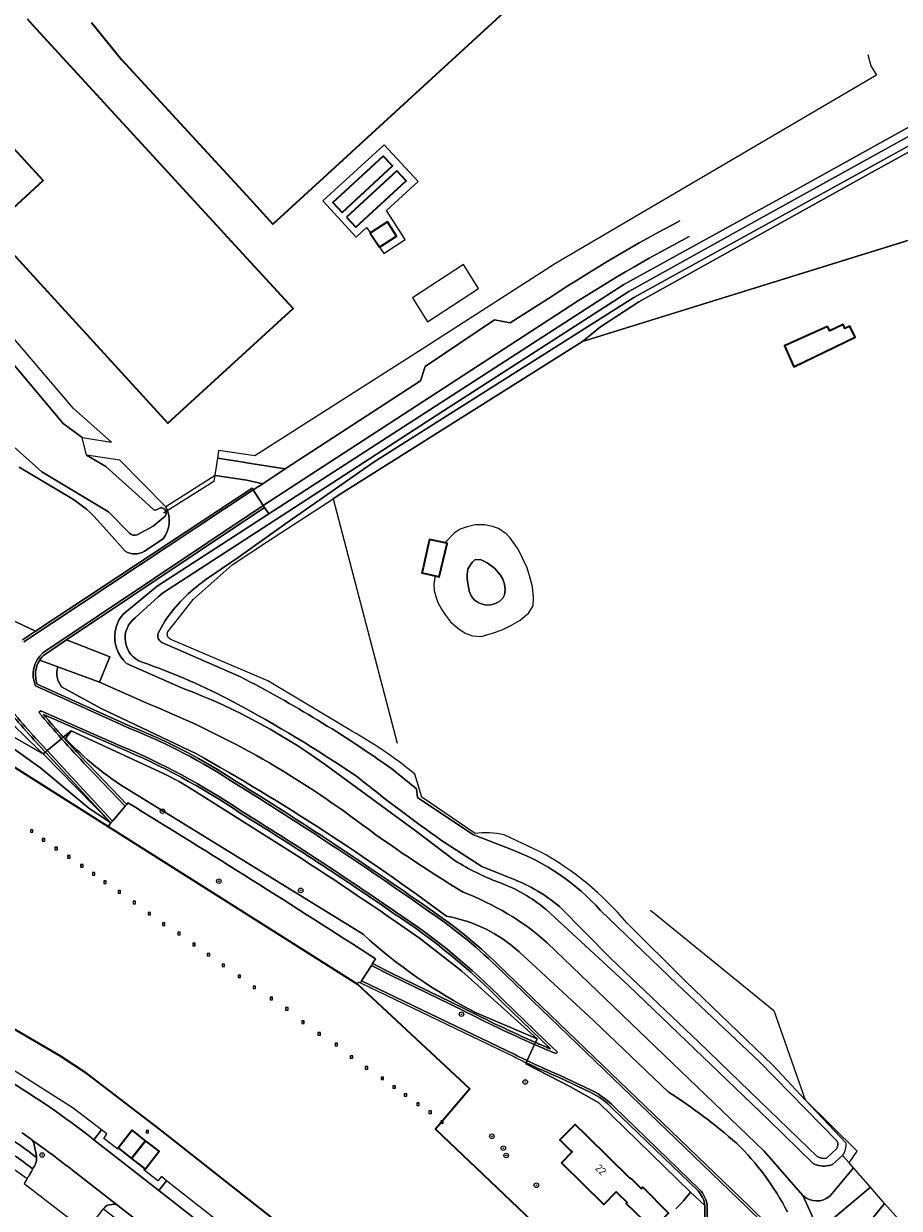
# Model space of a CAD drawing. Extents: x 150256 to 156914, y 461459 to 469481.
# Tile 129 of 256: x 153784 to 153938, y 464431 to 464640. Entities that reach past the tile are written whole.
import ezdxf
from ezdxf.enums import TextEntityAlignment as Align

# ---------------------------------------------------------------- set-up
doc = ezdxf.new("R2010")
doc.units = 0
doc.header["$LTSCALE"] = 0.75
doc.layers.get('0').update_dxf_attribs({"linetype": 'CONTINUOUS'})
for name, color, linetype, lineweight in [('B-RO-GK-KADEMUUR-G', 251, 'CONTINUOUS', 35), ('B-RO-GR-BEPLANTING_CULTUUR_BODEMBEDEKKER-GV', 251, 'CONTINUOUS', 18), ('B-RO-GR-BEPLANTING_CULTUUR_BOSPLANTSOEN-GV', 251, 'CONTINUOUS', 18), ('B-RO-GR-BOOM-S', 96, 'CONTINUOUS', 25), ('B-RO-IE-MEUBILAIR_WATERWEGMEUBILAIR-S', 251, 'CONTINUOUS', 25), ('B-RO-IE-TERREINAFSCHEIDING_KUNSTMATIG_HEKWERK-G', 251, 'IE-TERREINAFSCHEIDING-KUNSTMATIG', 18), ('B-RO-OG-BEBOUWING-GV', 6, 'CONTINUOUS', 35), ('B-RO-OG-BEBOUWING-T18', 1, 'CONTINUOUS', 18), ('B-RO-OG-BEBOUWING_LOODS-GV', 251, 'CONTINUOUS', 35), ('B-RO-OG-TERREIN_CULTUURSCHEIDING-GV', 251, 'CONTINUOUS', 18), ('B-RO-OG-WATER-GV', 251, 'CONTINUOUS', 18), ('B-RO-OG-WATER_SLOOT-GV', 251, 'CONTINUOUS', 18), ('B-RO-VH-VERHARDING_ASFALT-GV', 251, 'CONTINUOUS', 18), ('B-RO-VH-VERHARDING_BETONSTRAATSTEEN-GV', 251, 'CONTINUOUS', 18), ('B-RO-VH-VERHARDING_GRASBETONSTEEN-GV', 251, 'CONTINUOUS', 18), ('B-RO-VH-VERHARDING_TEGEL-GV', 251, 'CONTINUOUS', 18)]:
    doc.layers.add(name, color=color, linetype=linetype, lineweight=lineweight)
doc.styles.add('NLCS-ISO', font='NLCS-ISO.ttf')
doc.styles.add('NLCS-ISO-M200-T18', font='NLCS-ISO.ttf', dxfattribs={"height": 360})
doc.linetypes.add('IE-TERREINAFSCHEIDING-KUNSTMATIG', pattern='A,4,[82,NLCS.SHX,S=0.75,R=90,X=0,Y=0],4,-2', length=10)

# ---------------------------------------------------------------- blocks, each defined once
blk = doc.blocks.new('SGR-BOOM_01-SO')
at = {"linetype": 'ByBlock', "lineweight": 18}
h = blk.add_hatch(color=0, dxfattribs=at)
h.dxf.hatch_style = 1
edge = h.paths.add_edge_path()
edge.add_arc((0, 0), 0.25, 0, 360)
at = {"color": 0, "linetype": 'ByBlock', "lineweight": 18}
for radius in [2, 0.25]:
    blk.add_circle((0, 0), radius, dxfattribs=at)
blk = doc.blocks.new('SIE-WATER_MEERPAAL-SO')
at = {"color": 0, "linetype": 'ByBlock', "lineweight": 18}
blk.add_lwpolyline([(-1.1, -1.1), (1.1, -1.1), (1.1, 1.1), (-1.1, 1.1)], close=True, dxfattribs=at)
at = {"color": 0, "linetype": 'ByBlock', "lineweight": 18, "style": 'NLCS-ISO'}
blk.add_text('m', height=1.5, dxfattribs=at).set_placement((0, 0.3), align=Align.MIDDLE_CENTER)

msp = doc.modelspace()

# ---------------------------------------------------------------- linework, layer by layer
at = {"layer": 'B-RO-GK-KADEMUUR-G'}
for points in [[(153907.898, 464359.44), (153859.249, 464404.614), (153807.605, 464445.344), (153794.863, 464455.059), (153790.237, 464458.129), (153765.509, 464472.533), (153755.037, 464478.546), (153755.1, 464478.736), (153718.744, 464499.511), (153656.903, 464538.643), (153656.146, 464537.465), (153655.493, 464537.844), (153655.485, 464537.85)], [(153776.931, 464512.373), (153798.613, 464498.65)], [(153798.613, 464498.65), (153842.589, 464470.817)], [(153842.589, 464470.817), (153862.432, 464452.405), (153856.365, 464445.259), (153865.944, 464436.13)], [(153865.944, 464436.13), (153893.147, 464410.206), (153930.365, 464374.964), (153965.491, 464341.825), (153983.238, 464325.403), (153991.376, 464318.106), (154010.805, 464301.579), (154040.291, 464277.579), (154050.235, 464269.562)]]:
    msp.add_lwpolyline(points, dxfattribs=at)
at = {"layer": 'B-RO-GR-BEPLANTING_CULTUUR_BODEMBEDEKKER-GV'}
for points in [[(153948.589, 464604.816), (153940.851, 464618.204), (153932.718, 464613.746), (153892.226, 464591.248), (153885.438, 464586.838), (153882.295, 464584.25)], [(153808.95, 464436.17), (153807.586, 464434.413), (153817.046, 464427.031), (153833.209, 464414.42), (153835.386, 464412.74), (153836.68, 464414.397)]]:
    msp.add_lwpolyline(points, close=True, dxfattribs=at)
for points in [[(153795.692, 464443.733), (153796.12, 464443.363), (153797.476, 464445.119), (153792.477, 464448.992), (153782.767, 464455.159), (153759.626, 464468.606), (153758.635, 464466.877), (153774.404, 464457.727), (153780.651, 464454.09)], [(153778.704, 464442.823), (153777.64, 464441.278), (153784.362, 464436.562)], [(153785.09, 464443.429), (153783.443, 464444.604)], [(153785.954, 464440.848), (153785.519, 464442.77)], [(153797.977, 464431.408), (153797.808, 464431.187), (153808.115, 464423.193), (153807.817, 464425.966), (153800.357, 464431.802)], [(153799.608, 464432.005), (153798.604, 464431.845)]]:
    msp.add_lwpolyline(points, dxfattribs=at)
for points in [[(153780.651, 464454.09, -0.0300888), (153795.692, 464443.733)], [(153785.32, 464438.25, 0.0315575), (153778.704, 464442.823)], [(153780.228, 464444.261, -0.0333742), (153786.011, 464440.276)], [(153785.519, 464442.77, 0.1894224), (153785.09, 464443.429)], [(153786.011, 464440.276, 0.0612772), (153785.954, 464440.848)], [(153784.362, 464436.562, 0.0369366), (153785.32, 464438.25)], [(153798.604, 464431.845, 0.1825518), (153797.977, 464431.408)], [(153800.357, 464431.802, 0.1616181), (153799.608, 464432.005)]]:
    msp.add_lwpolyline(points, format="xyb", dxfattribs=at)
at = {"layer": 'B-RO-GR-BEPLANTING_CULTUUR_BOSPLANTSOEN-GV'}
for points in [[(153635.833, 464641.748), (153671.075, 464614.525), (153707.913, 464586.245), (153756.837, 464547.687), (153766.68, 464539.287), (153773.169, 464533.961), (153775.472, 464538.032), (153785.823, 464533.121), (153824.01, 464558.369), (153824.231, 464558.035), (153825.89, 464559.121), (153823.108, 464559.769), (153817.522, 464560.612), (153808.817, 464555.036)], [(153932.594, 464634.863), (153933.155, 464632.845), (153934.129, 464631.249), (153877.515, 464597.991), (153854.022, 464582.904), (153824.528, 464564.059), (153818.117, 464565.029), (153817.902, 464563.634), (153821.39, 464563.09), (153823.807, 464562.713), (153829.863, 464561.753), (153853.732, 464577.269), (153854.53, 464579.84), (153866.787, 464588.03), (153869.507, 464587.518), (153876.957, 464592.253)], [(153791.956, 464556.683), (153782.913, 464562.039)], [(153801.621, 464547.24), (153799.818, 464549.271), (153797.278, 464552.132)], [(153808.31, 464549.403), (153805.029, 464547.241)]]:
    msp.add_lwpolyline(points, dxfattribs=at)
for points in [[(153876.957, 464592.253, -0.0237562), (153899.466, 464605.532)], [(153797.278, 464552.132, 0.0799415), (153791.956, 464556.683)], [(153808.817, 464555.036, -0.2980314), (153808.31, 464549.403)], [(153805.029, 464547.241, -0.2884396), (153801.621, 464547.24)]]:
    msp.add_lwpolyline(points, format="xyb", dxfattribs=at)
at = {"layer": 'B-RO-IE-TERREINAFSCHEIDING_KUNSTMATIG_HEKWERK-G'}
for points in [[(153932.594, 464634.863), (153933.155, 464632.845), (153934.129, 464631.249), (153877.515, 464597.991), (153854.022, 464582.904), (153824.528, 464564.059), (153818.117, 464565.029), (153817.902, 464563.634)], [(153846.466, 464600.863), (153847.233, 464599.781), (153851.041, 464602.232), (153847.752, 464607.354), (153853.294, 464612.472), (153847.331, 464618.92), (153836.516, 464609.021), (153842.364, 464602.632), (153844.196, 464604.334), (153844.85, 464603.489)], [(153957.264, 464607.507), (153882.295, 464584.25), (153839.089, 464556.991)], [(153817.902, 464563.634), (153817.438, 464560.625)], [(153817.438, 464560.625), (153817.267, 464559.517)], [(153808.377, 464553.99), (153817.268, 464559.576)], [(153839.089, 464556.991), (153838.307, 464556.46)], [(153838.307, 464556.46), (153849.612, 464513.342)], [(153787.173, 464511.483), (153777.801, 464516.792)], [(153808.488, 464507.928), (153792.116, 464515.554)], [(153811.141, 464506.585), (153808.488, 464507.928)], [(153813.595, 464505.11), (153811.141, 464506.585)], [(153831.425, 464493.843), (153813.595, 464505.11)], [(153894.274, 464483.88), (153916.047, 464466.171), (153921.589, 464450.453)], [(153860.969, 464473.19), (153853.572, 464478.937)], [(153874.288, 464461.182), (153860.969, 464473.19)], [(153797.476, 464445.119), (153792.477, 464448.992), (153782.767, 464455.159), (153759.626, 464468.606)], [(153901.347, 464434.156), (153885.183, 464449.914), (153880.159, 464452.717), (153872.275, 464456.783)], [(153921.589, 464450.453), (153930.719, 464441.406)], [(153800.464, 464441.893), (153800.322, 464441.712), (153797.873, 464443.626), (153798.411, 464444.423), (153797.476, 464445.119)], [(153929.301, 464439.293), (153930.719, 464441.406)], [(153930.063, 464438.429), (153929.301, 464439.293)], [(153808.95, 464436.17), (153808.032, 464436.916), (153807.387, 464436.171), (153804.947, 464438.07), (153805.089, 464438.251)], [(153933.057, 464435.035), (153930.063, 464438.429)], [(153836.68, 464414.397), (153808.95, 464436.17)], [(153935.582, 464432.174), (153933.057, 464435.035)], [(153900.089, 464432.627), (153901.347, 464434.156)], [(153938.036, 464429.392), (153935.582, 464432.174)]]:
    msp.add_lwpolyline(points, dxfattribs=at)
msp.add_lwpolyline([(153852.295, 464591.964), (153854.932, 464587.716), (153863.925, 464593.574), (153861.287, 464597.821)], close=True, dxfattribs=at)
msp.add_lwpolyline([(153853.572, 464478.937, 0.0106594), (153831.425, 464493.843)], format="xyb", dxfattribs=at)
at = {"layer": 'B-RO-OG-BEBOUWING-GV'}
for points in [[(153737.266, 464648.256), (153748.209, 464636.312), (153757.584, 464644.866), (153766.87, 464634.753), (153757.545, 464626.131), (153768.503, 464614.218), (153777.849, 464622.766), (153787.157, 464612.637), (153777.825, 464604.045), (153809.172, 464569.824), (153831.251, 464590.042), (153823.761, 464598.207), (153786.008, 464639.357), (153784.411, 464641.097)], [(153795.669, 464640.494), (153800.986, 464634.015), (153823.033, 464610.023), (153827.698, 464604.945), (153833.926, 464610.654), (153835.891, 464612.456), (153869.245, 464643.043)]]:
    msp.add_lwpolyline(points, dxfattribs=at)
for points in [[(153839.894, 464606.991), (153848.789, 464615.197), (153847.146, 464616.946), (153838.251, 464608.74)], [(153840.679, 464606.145), (153842.312, 464604.387), (153851.207, 464612.593), (153849.574, 464614.351)], [(153846.466, 464600.863), (153849.508, 464602.829), (153847.897, 464605.323), (153844.919, 464603.4), (153844.855, 464603.358)], [(153925.483, 464586.885), (153917.915, 464583.454), (153919.55, 464579.737), (153930.402, 464584.992), (153929.456, 464586.965), (153928.537, 464586.533), (153928.267, 464587.209), (153925.889, 464586.101)], [(153800.464, 464441.893), (153802.777, 464440.072), (153805.244, 464443.208), (153802.885, 464445.065), (153800.417, 464441.93)], [(153883.151, 464443.99), (153882.998, 464444.136), (153880.971, 464446.082), (153878.322, 464443.353), (153880.214, 464441.461), (153880.443, 464441.235), (153878.577, 464439.336), (153886.055, 464431.984), (153888.241, 464434.208), (153888.477, 464433.976), (153890.179, 464432.328), (153890.017, 464432.165), (153894.611, 464427.705), (153897.449, 464430.461), (153892.909, 464435.003), (153892.72, 464434.759), (153891.045, 464436.354), (153890.635, 464436.643)], [(153802.777, 464440.072), (153805.089, 464438.251), (153805.135, 464438.215), (153807.604, 464441.35), (153805.244, 464443.208)]]:
    msp.add_lwpolyline(points, close=True, dxfattribs=at)
at = {"layer": 'B-RO-OG-BEBOUWING_LOODS-GV'}
msp.add_lwpolyline([(153856.327, 464542.859), (153856.995, 464542.698), (153858.402, 464548.617), (153858.096, 464548.686), (153855.321, 464549.32), (153855.106, 464548.613), (153854.178, 464544.289), (153853.968, 464543.428)], close=True, dxfattribs=at)
at = {"layer": 'B-RO-OG-TERREIN_CULTUURSCHEIDING-GV'}
for points in [[(153878.895, 464589.698), (153825.994, 464555.292), (153826.216, 464554.96), (153826.954, 464553.807), (153889.604, 464594.314), (153919.795, 464610.942), (153948.08, 464626.616), (153959.451, 464637.996), (153973.372, 464652.075), (153974.412, 464651.061), (153974.702, 464650.778), (153975.02, 464650.468), (153975.514, 464649.985), (153976.366, 464649.153), (153978.922, 464651.742)], [(153801.234, 464536.061), (153807.253, 464541.069), (153826.954, 464553.807), (153826.216, 464554.96), (153791.273, 464531.574), (153798.906, 464528.596), (153797.102, 464524.13), (153805.839, 464520.247)], [(153789.762, 464526.835), (153787.503, 464527.667), (153786.562, 464528.013)], [(153805.839, 464520.247), (153797.102, 464524.13), (153789.762, 464526.835)], [(153811.885, 464523.024), (153801.882, 464527.416)], [(153786.139, 464523.763), (153802.753, 464516.261)], [(153814.117, 464511.529), (153797.396, 464519.482), (153790.412, 464523.319)], [(153790.412, 464523.319), (153797.396, 464519.482), (153814.117, 464511.529)], [(153800.49, 464512.6), (153787.217, 464518.438)], [(153777.801, 464516.792), (153787.173, 464511.483)], [(153787.173, 464511.483), (153777.801, 464516.792)], [(153770.647, 464506.432), (153771.259, 464506.033), (153772.269, 464506.312), (153776.931, 464512.373), (153798.613, 464498.65), (153799.111, 464499.32), (153795.225, 464501.906), (153786.776, 464508.95), (153779.719, 464514.034)], [(153779.719, 464514.034), (153786.776, 464508.95), (153795.225, 464501.906), (153799.111, 464499.32), (153787.173, 464511.483)], [(153787.173, 464511.483), (153787.555, 464511.798), (153785.545, 464513.967)], [(153792.116, 464515.554), (153790.726, 464514.41)], [(153790.726, 464514.41), (153792.116, 464515.554), (153808.488, 464507.928), (153811.141, 464506.585), (153813.595, 464505.11), (153831.425, 464493.843)], [(153791.097, 464514.193), (153792.116, 464515.554)], [(153831.425, 464493.843), (153813.595, 464505.11), (153811.141, 464506.585), (153808.488, 464507.928), (153792.116, 464515.554), (153791.097, 464514.193)], [(153795.219, 464509.526), (153801.946, 464502.55), (153802.12, 464502.834)], [(153859.842, 464492.614), (153852.79, 464497.929), (153838.279, 464508.604)], [(153843.59, 464479.641), (153802.326, 464505.067)], [(153802.326, 464505.067), (153843.59, 464479.641)], [(153923.008, 464439.144), (153915.092, 464446.9), (153890.493, 464470.525), (153875.881, 464484.012)], [(153863.561, 464465.767), (153874.288, 464461.182), (153860.969, 464473.19), (153853.572, 464478.937)], [(153853.572, 464478.937), (153860.969, 464473.19), (153874.288, 464461.182), (153874.006, 464460.567)], [(153897.443, 464451.809), (153884.315, 464464.364), (153871.118, 464476.521)], [(153871.118, 464476.521), (153884.315, 464464.364), (153897.443, 464451.809)], [(153945.53, 464406.274), (153932.163, 464420.687), (153929.048, 464421.984), (153923.963, 464427.403), (153921.14, 464433.547), (153914.361, 464441.37), (153876.084, 464478.163)], [(153876.084, 464478.163), (153914.361, 464441.37), (153921.14, 464433.547)], [(153845.778, 464475.311), (153845.262, 464474.516), (153848.623, 464472.796), (153861.285, 464466.628)], [(153867.429, 464474.28), (153911.695, 464431.683), (153922.001, 464421.552)], [(153874.006, 464460.567), (153874.288, 464461.182), (153863.561, 464465.767)], [(153876.634, 464459.441), (153868.184, 464467.62)], [(153872.367, 464456.985), (153872.275, 464456.783), (153880.159, 464452.717), (153885.183, 464449.914), (153901.347, 464434.156)], [(153883.783, 464451.714), (153878.076, 464454.433)], [(153902.663, 464434.365), (153887.592, 464448.912)], [(153925.961, 464433.48), (153930.063, 464438.429), (153929.301, 464439.293), (153928.133, 464440.615), (153926.367, 464439.022)], [(153933.057, 464435.035), (153930.063, 464438.429), (153925.961, 464433.48)], [(153921.14, 464433.547), (153923.963, 464427.403), (153933.057, 464435.035)], [(153929.835, 464425.062), (153935.582, 464432.174), (153933.057, 464435.035), (153923.963, 464427.403), (153929.048, 464421.984)], [(153903.884, 464431.818), (153901.347, 464434.156), (153900.089, 464432.627), (153899.5, 464431.998), (153898.733, 464431.178)], [(153901.347, 464434.156), (153903.884, 464431.818)], [(153932.717, 464424.03), (153938.036, 464429.392), (153935.582, 464432.174), (153929.835, 464425.062)]]:
    msp.add_lwpolyline(points, dxfattribs=at)
for points in [[(153901.124, 464602.768, 0.0238305), (153878.895, 464589.698)], [(153799.885, 464533.1, -0.1324151), (153801.234, 464536.061)], [(153801.882, 464527.416, -0.2565594), (153799.885, 464533.1)], [(153786.562, 464528.013, 0.241642), (153786.139, 464523.763)], [(153790.412, 464523.319, -0.2417958), (153789.762, 464526.835)], [(153789.762, 464526.835, 0.2417958), (153790.412, 464523.319)], [(153787.173, 464511.483, -0.0175627), (153775.424, 464523.42)], [(153775.424, 464523.42, 0.0175627), (153787.173, 464511.483)], [(153785.545, 464513.967, -0.0192101), (153778.527, 464522.304)], [(153838.279, 464508.604, 0.0690027), (153811.885, 464523.024)], [(153842.413, 464499.731, 0.0645287), (153805.839, 464520.247)], [(153805.839, 464520.247, -0.0645287), (153842.413, 464499.731)], [(153787.217, 464518.438, 0.0062338), (153790.726, 464514.41)], [(153802.753, 464516.261, -0.0516633), (153821.24, 464506.606)], [(153790.726, 464514.41, 0.0075719), (153795.219, 464509.526)], [(153802.326, 464505.067, -0.0667679), (153791.097, 464514.193)], [(153791.097, 464514.193, 0.0667679), (153802.326, 464505.067)], [(153821.924, 464501.036, 0.0496399), (153800.49, 464512.6)], [(153858.327, 464482.818, 0.0320492), (153814.117, 464511.529)], [(153814.117, 464511.529, -0.0320492), (153858.327, 464482.818)], [(153821.24, 464506.606, -0.0147483), (153854.967, 464484.341)], [(153802.12, 464502.834, -0.0062521), (153845.778, 464475.311)], [(153849.104, 464483.267, 0.0129229), (153821.924, 464501.036)], [(153861.27, 464487.049, -0.0234332), (153842.413, 464499.731)], [(153842.413, 464499.731, 0.0234332), (153861.27, 464487.049)], [(153853.572, 464478.937, 0.0106594), (153831.425, 464493.843)], [(153831.425, 464493.843, -0.0106594), (153853.572, 464478.937)], [(153867.505, 464488.833, -0.0520723), (153859.842, 464492.614)], [(153875.881, 464484.012, 0.0862076), (153867.505, 464488.833)], [(153876.084, 464478.163, 0.0891113), (153861.27, 464487.049)], [(153861.27, 464487.049, -0.0891113), (153876.084, 464478.163)], [(153868.184, 464467.62, 0.0527826), (153849.104, 464483.267)], [(153854.967, 464484.341, -0.0430307), (153867.429, 464474.28)], [(153871.118, 464476.521, 0.1440762), (153858.327, 464482.818)], [(153858.327, 464482.818, -0.1440762), (153871.118, 464476.521)], [(153863.561, 464465.767, -0.0666209), (153843.59, 464479.641)], [(153843.59, 464479.641, 0.0666209), (153863.561, 464465.767)], [(153861.285, 464466.628, 0.016601), (153874.006, 464460.567)], [(153874.006, 464460.567, 0.003766), (153876.634, 464459.441)], [(153878.076, 464454.433, -0.0146778), (153872.367, 464456.985)], [(153887.592, 464448.912, 0.0897141), (153883.783, 464451.714)], [(153909.456, 464442.765, 0.0383194), (153897.443, 464451.809)], [(153897.443, 464451.809, -0.0383194), (153909.456, 464442.765)], [(153918.45, 464430.655, 0.0799764), (153909.456, 464442.765)], [(153909.456, 464442.765, -0.0799764), (153918.45, 464430.655)], [(153925.686, 464438.833, -0.1550437), (153923.008, 464439.144)], [(153926.367, 464439.022, -0.0409754), (153925.686, 464438.833)], [(153903.884, 464431.818, 0.1518634), (153902.663, 464434.365)], [(153925.961, 464433.48, -0.3810398), (153921.14, 464433.547)], [(153921.14, 464433.547, 0.3810398), (153925.961, 464433.48)], [(153903.326, 464424.988, 0.0521339), (153903.884, 464431.818)]]:
    msp.add_lwpolyline(points, format="xyb", dxfattribs=at)
msp.add_lwpolyline([(153787.173, 464511.483), (153799.111, 464499.32), (153787.555, 464511.798)], close=True, dxfattribs=at)
at = {"layer": 'B-RO-OG-WATER-GV'}
for points in [[(153794.039, 464567.283), (153790.726, 464569.759), (153770.456, 464593.798), (153767.25, 464596.205), (153752.742, 464606.147), (153739.157, 464616.367), (153727.527, 464624.694), (153720.423, 464630.516), (153719.63, 464630.948), (153704.746, 464637.924), (153696.652, 464646.727), (153696.853, 464646.912), (153673.646, 464662.031), (153665.751, 464669.454)], [(153771.05, 464584.597), (153771.489, 464583.827), (153777.408, 464569.699), (153786.918, 464561.241), (153798.683, 464554.181), (153802.396, 464550.437)], [(154076.163, 464250.995), (154068.93, 464256.031), (154051.383, 464268.732), (154050.235, 464269.562), (154040.291, 464277.579), (154010.805, 464301.579), (153991.376, 464318.106), (153983.238, 464325.403), (153965.491, 464341.825), (153930.365, 464374.964), (153893.147, 464410.206), (153865.944, 464436.13), (153856.365, 464445.259), (153862.432, 464452.405), (153842.589, 464470.817), (153798.613, 464498.65), (153776.931, 464512.373), (153772.269, 464506.312), (153771.259, 464506.033), (153770.647, 464506.432), (153748.902, 464520.615), (153708.614, 464546.773), (153654.592, 464582.024)], [(153807.855, 464554.875), (153807.536, 464554.728), (153806.972, 464554.455), (153806.701, 464554.545), (153805.2, 464555.91), (153798.216, 464562.175), (153794.842, 464564.202), (153794.039, 464567.283)], [(153803.74, 464550.128), (153806.597, 464551.625), (153808.677, 464553.423)], [(153656.903, 464538.643), (153718.744, 464499.511), (153755.1, 464478.736), (153755.037, 464478.546), (153765.509, 464472.533), (153790.237, 464458.129), (153794.863, 464455.059), (153807.605, 464445.344), (153859.249, 464404.614), (153907.898, 464359.44), (153907.994, 464359.35), (153930.387, 464338.481), (153929.445, 464337.428), (153943.171, 464324.663), (153959.765, 464309.23), (154031.739, 464242.292), (154052.104, 464223.352), (154057.137, 464218.769), (154060.951, 464215.295)]]:
    msp.add_lwpolyline(points, dxfattribs=at)
for points in [[(153808.677, 464553.423, 0.6528329), (153807.855, 464554.875)], [(153802.396, 464550.437, 0.3117019), (153803.74, 464550.128)]]:
    msp.add_lwpolyline(points, format="xyb", dxfattribs=at)
at = {"layer": 'B-RO-OG-WATER_SLOOT-GV'}
for points in [[(153803.439, 464535.518), (153807.461, 464539.195), (153808.236, 464539.818), (153856.944, 464571.462), (153890.468, 464593.034), (153912.56, 464605.371), (153948.884, 464625.485), (153974.412, 464651.061), (153973.372, 464652.075), (153959.451, 464637.996), (153948.08, 464626.616), (153919.795, 464610.942), (153889.604, 464594.314), (153826.954, 464553.807), (153807.253, 464541.069), (153801.234, 464536.061)], [(153815.701, 464542.096), (153821.575, 464546.136), (153829.97, 464552.125), (153845.571, 464563), (153891.332, 464591.992), (153940.351, 464619.068), (153949.867, 464624.324), (153962.608, 464637.193), (153975.514, 464649.985), (153975.02, 464650.468), (153974.702, 464650.778), (153974.412, 464651.061), (153948.884, 464625.485), (153912.56, 464605.371), (153890.468, 464593.034), (153856.944, 464571.462), (153808.236, 464539.818), (153807.461, 464539.195), (153803.439, 464535.518)], [(153809.125, 464532.926), (153813.642, 464538.713), (153820.509, 464544.837), (153826.764, 464548.974), (153838.309, 464556.452), (153838.307, 464556.46), (153839.089, 464556.991), (153882.295, 464584.25), (153885.438, 464586.838), (153892.226, 464591.248), (153932.718, 464613.746), (153940.851, 464618.204), (153940.351, 464619.068), (153891.332, 464591.992), (153845.571, 464563), (153829.97, 464552.125), (153821.575, 464546.136), (153815.701, 464542.096)], [(153767.25, 464596.205), (153770.456, 464593.798), (153790.726, 464569.759), (153794.039, 464567.283), (153799.209, 464566.492), (153792.516, 464572.399), (153775.466, 464592.324)], [(153802.396, 464550.437), (153798.683, 464554.181), (153786.918, 464561.241), (153777.408, 464569.699), (153771.489, 464583.827), (153771.05, 464584.597)], [(153808.817, 464555.036), (153800.686, 464563.276), (153794.842, 464564.202), (153798.216, 464562.175), (153805.2, 464555.91), (153806.701, 464554.545), (153806.972, 464554.455), (153807.536, 464554.728), (153807.855, 464554.875)], [(153782.913, 464562.039), (153791.956, 464556.683)], [(153797.278, 464552.132), (153799.818, 464549.271), (153801.621, 464547.24)], [(153808.677, 464553.423), (153806.597, 464551.625), (153803.74, 464550.128)], [(153805.029, 464547.241), (153808.31, 464549.403)], [(153808.624, 464534.901), (153807.425, 464532.795)], [(153807.425, 464532.795), (153808.624, 464534.901)], [(153808.108, 464531.12), (153822.001, 464525.055)], [(153822.001, 464525.055), (153808.108, 464531.12)], [(153840.82, 464515.927), (153826.814, 464524.342), (153809.705, 464531.677)], [(153801.882, 464527.416), (153811.885, 464523.024)], [(153838.279, 464508.604), (153852.79, 464497.929), (153859.842, 464492.614)], [(153848.676, 464508.826), (153853.036, 464505.328), (153853.189, 464503.779), (153862.95, 464497.262), (153869.752, 464494.579)], [(153869.752, 464494.579), (153862.95, 464497.262), (153853.189, 464503.779), (153853.036, 464505.328), (153848.676, 464508.826)], [(153863.333, 464497.412), (153853.954, 464503.834), (153852.703, 464507.908)], [(153874.844, 464494.19), (153868.458, 464497.185)], [(153869.04, 464489.752), (153864.526, 464491.599), (153857.408, 464496.211)], [(153857.408, 464496.211), (153864.526, 464491.599), (153869.04, 464489.752)], [(153923.695, 464440.453), (153911.725, 464451.956), (153902.802, 464460.599), (153887.323, 464475.29), (153878.221, 464484.534)], [(153878.221, 464484.534), (153887.323, 464475.29), (153902.802, 464460.599), (153911.725, 464451.956), (153923.695, 464440.453)], [(153875.881, 464484.012), (153890.493, 464470.525), (153915.092, 464446.9), (153923.008, 464439.144)], [(153885.441, 464483.869), (153899.017, 464470.821), (153913.449, 464457.19), (153927.172, 464443.194)], [(153927.172, 464443.194), (153913.449, 464457.19), (153899.017, 464470.821), (153885.441, 464483.869)], [(153928.796, 464442.814), (153921.589, 464450.453), (153915.84, 464456.547), (153900.459, 464471.35), (153890.101, 464481.689)], [(153927.115, 464441.808), (153925.312, 464440.126)], [(153925.312, 464440.126), (153927.115, 464441.808)], [(153926.367, 464439.022), (153928.133, 464440.615), (153928.216, 464440.69)]]:
    msp.add_lwpolyline(points, dxfattribs=at)
for points in [[(153791.956, 464556.683, -0.0799415), (153797.278, 464552.132)], [(153807.855, 464554.875, -0.6528329), (153808.677, 464553.423)], [(153808.31, 464549.403, 0.2980314), (153808.817, 464555.036)], [(153803.74, 464550.128, -0.3117019), (153802.396, 464550.437)], [(153801.621, 464547.24, 0.2884396), (153805.029, 464547.241)], [(153815.701, 464542.096, 0.0881409), (153808.624, 464534.901)], [(153808.624, 464534.901, -0.0881409), (153815.701, 464542.096)], [(153801.234, 464536.061, 0.1324151), (153799.885, 464533.1)], [(153804.634, 464527.663, -0.6015689), (153803.439, 464535.518)], [(153803.439, 464535.518, 0.6015689), (153804.634, 464527.663)], [(153799.885, 464533.1, 0.2565594), (153801.882, 464527.416)], [(153807.425, 464532.795, 0.340325), (153808.108, 464531.12)], [(153808.108, 464531.12, -0.340325), (153807.425, 464532.795)], [(153809.705, 464531.677, -0.4272442), (153809.125, 464532.926)], [(153820.804, 464520.59, 0.0374135), (153804.634, 464527.663)], [(153804.634, 464527.663, -0.0374135), (153820.804, 464520.59)], [(153822.001, 464525.055, -0.035142), (153848.676, 464508.826)], [(153848.676, 464508.826, 0.035142), (153822.001, 464525.055)], [(153811.885, 464523.024, -0.0690027), (153838.279, 464508.604)], [(153842.594, 464507.397, 0.0272745), (153820.804, 464520.59)], [(153820.804, 464520.59, -0.0272745), (153842.594, 464507.397)], [(153852.703, 464507.908, 0.0468393), (153840.82, 464515.927)], [(153857.408, 464496.211, -0.0149978), (153842.594, 464507.397)], [(153842.594, 464507.397, 0.0149978), (153857.408, 464496.211)], [(153868.458, 464497.185, 0.0868577), (153863.333, 464497.412)], [(153869.752, 464494.579, -0.1227955), (153885.441, 464483.869)], [(153885.441, 464483.869, 0.1227955), (153869.752, 464494.579)], [(153890.101, 464481.689, 0.0920323), (153874.844, 464494.19)], [(153859.842, 464492.614, 0.0520723), (153867.505, 464488.833)], [(153867.505, 464488.833, -0.0862076), (153875.881, 464484.012)], [(153878.221, 464484.534, 0.0910737), (153869.04, 464489.752)], [(153869.04, 464489.752, -0.0910737), (153878.221, 464484.534)], [(153927.172, 464443.194, -0.2719036), (153927.115, 464441.808)], [(153927.115, 464441.808, 0.2719036), (153927.172, 464443.194)], [(153928.216, 464440.69, 0.1567089), (153928.796, 464442.814)], [(153923.008, 464439.144, 0.1550437), (153925.686, 464438.833)], [(153925.312, 464440.126, -0.2054311), (153923.695, 464440.453)], [(153923.695, 464440.453, 0.2054311), (153925.312, 464440.126)], [(153925.686, 464438.833, 0.0409754), (153926.367, 464439.022)]]:
    msp.add_lwpolyline(points, format="xyb", dxfattribs=at)
for points in [[(153858.096, 464548.686), (153858.402, 464548.617), (153856.995, 464542.698), (153856.327, 464542.859), (153856.06, 464541.415), (153856.157, 464540.324), (153856.397, 464539.232), (153856.792, 464538.202), (153857.401, 464537.021), (153858.129, 464535.931), (153859.018, 464534.76), (153860.292, 464533.631), (153861.583, 464532.782), (153862.9, 464532.313), (153864.393, 464532.187), (153866.391, 464532.743), (153868.14, 464533.382), (153869.651, 464534.109), (153871.279, 464535.038), (153872.782, 464536.277), (153873.579, 464537.587), (153873.659, 464539.047), (153873.482, 464540.937), (153873.001, 464542.721), (153872.512, 464544.289), (153870.94, 464547.567), (153869.459, 464549.633), (153868.83, 464550.298), (153867.487, 464551.242), (153866.432, 464551.602), (153865.084, 464551.893), (153863.383, 464551.863), (153861.944, 464551.556), (153860.691, 464551.142), (153859.678, 464550.398), (153858.33, 464548.976)], [(153863.181, 464538.658), (153862.664, 464539.337), (153862.331, 464540.164), (153861.96, 464542.374), (153861.934, 464543.142), (153862.094, 464544.043), (153862.477, 464544.743), (153862.829, 464545.257), (153863.312, 464545.697), (153864.287, 464545.746), (153865.477, 464545.194), (153866.858, 464544.194), (153867.849, 464543.003), (153868.242, 464542.283), (153868.556, 464541.416), (153868.649, 464540.427), (153868.528, 464539.549), (153868.238, 464538.935), (153867.689, 464538.408), (153866.919, 464537.979), (153866.14, 464537.762), (153865.302, 464537.729), (153864.596, 464537.87), (153863.891, 464538.182)], [(153863.181, 464538.658), (153863.891, 464538.182), (153864.596, 464537.87), (153865.302, 464537.729), (153866.14, 464537.762), (153866.919, 464537.979), (153867.689, 464538.408), (153868.238, 464538.935), (153868.528, 464539.549), (153868.649, 464540.427), (153868.556, 464541.416), (153868.242, 464542.283), (153867.849, 464543.003), (153866.858, 464544.194), (153865.477, 464545.194), (153864.287, 464545.746), (153863.312, 464545.697), (153862.829, 464545.257), (153862.477, 464544.743), (153862.094, 464544.043), (153861.934, 464543.142), (153861.96, 464542.374), (153862.331, 464540.164), (153862.664, 464539.337)]]:
    msp.add_lwpolyline(points, close=True, dxfattribs=at)
at = {"layer": 'B-RO-VH-VERHARDING_ASFALT-GV'}
msp.add_lwpolyline([(153854.932, 464587.716), (153863.925, 464593.574), (153861.287, 464597.821), (153852.295, 464591.964)], close=True, dxfattribs=at)
for points in [[(153825.994, 464555.292), (153824.231, 464558.035), (153783.739, 464531.264)], [(153787.141, 464529.29), (153825.994, 464555.292)], [(153802.597, 464515.893), (153785.83, 464523.464)], [(153786.43, 464518.748), (153786.74, 464519.085), (153800.647, 464512.967)], [(153785.84, 464514.238), (153787.864, 464512.052), (153790.417, 464514.155)], [(153790.417, 464514.155), (153787.864, 464512.052), (153799.404, 464499.592)], [(153799.404, 464499.592), (153801.658, 464502.272), (153794.93, 464509.249)], [(153861.105, 464466.271), (153848.444, 464472.439), (153845.08, 464474.159), (153843.336, 464471.433), (153870.498, 464458.357)], [(153921.72, 464421.267), (153911.418, 464431.394), (153867.152, 464473.992)], [(153868.466, 464467.904), (153875.659, 464460.942), (153877.899, 464458.822), (153877.631, 464458.592)], [(153873.84, 464460.203), (153872.533, 464457.348)], [(153872.533, 464457.348), (153873.84, 464460.203)], [(153878.238, 464454.799), (153883.957, 464452.075)], [(153887.876, 464449.193), (153902.949, 464434.645)], [(153783.443, 464444.604), (153785.09, 464443.429)], [(153849.28, 464401.818), (153846.835, 464403.763), (153835.386, 464412.74), (153833.209, 464414.42), (153817.046, 464427.031), (153807.586, 464434.413), (153796.12, 464443.363), (153795.692, 464443.733)], [(153792.358, 464438.015), (153800.357, 464431.802), (153807.817, 464425.966), (153819.606, 464416.82), (153824.456, 464413.026), (153825.403, 464412.287), (153836.912, 464403.32), (153837.109, 464403.173), (153839.828, 464401.057), (153847.26, 464395.188), (153849.375, 464393.444), (153855.101, 464388.762), (153858.149, 464386.193), (153861.777, 464383.012), (153864.55, 464380.467), (153865.079, 464379.993)]]:
    msp.add_lwpolyline(points, dxfattribs=at)
for points in [[(153785.83, 464523.464, -0.3252505), (153787.141, 464529.29)], [(153778.808, 464522.594, 0.0193677), (153785.84, 464514.238)], [(153790.417, 464514.155, -0.0067591), (153786.43, 464518.748)], [(153821.025, 464506.269, 0.0516788), (153802.597, 464515.893)], [(153794.93, 464509.249, -0.0075381), (153790.417, 464514.155)], [(153800.647, 464512.967, -0.0496496), (153822.141, 464501.372)], [(153854.74, 464484.012, 0.0147536), (153821.025, 464506.269)], [(153822.141, 464501.372, -0.01292), (153849.327, 464483.599)], [(153849.327, 464483.599, -0.0527597), (153868.466, 464467.904)], [(153867.152, 464473.992, 0.0430587), (153854.74, 464484.012)], [(153873.84, 464460.203, -0.0166466), (153861.105, 464466.271)], [(153877.631, 464458.592, -0.0050998), (153873.84, 464460.203)], [(153870.498, 464458.357, 0.0053166), (153872.533, 464457.348)], [(153872.533, 464457.348, 0.0145431), (153878.238, 464454.799)], [(153795.692, 464443.733, 0.0300888), (153780.651, 464454.09)], [(153883.957, 464452.075, -0.0898361), (153887.876, 464449.193)], [(153785.09, 464443.429, -0.0113428), (153792.358, 464438.015)], [(153902.949, 464434.645, -0.1533207), (153904.283, 464431.852)], [(153904.283, 464431.852, -0.0532786), (153903.775, 464425.394)]]:
    msp.add_lwpolyline(points, format="xyb", dxfattribs=at)
at = {"layer": 'B-RO-VH-VERHARDING_BETONSTRAATSTEEN-GV'}
for points in [[(153899.466, 464605.532, 0.0237562), (153876.957, 464592.253)], [(153878.895, 464589.698, -0.0238305), (153901.124, 464602.768)], [(153792.358, 464438.015, 0.0113428), (153785.09, 464443.429)], [(153785.09, 464443.429, -0.1894224), (153785.519, 464442.77)], [(153785.954, 464440.848, -0.0612772), (153786.011, 464440.276)], [(153786.011, 464440.276, -0.1673819), (153785.32, 464438.25)], [(153785.32, 464438.25, -0.0369366), (153784.362, 464436.562)], [(153797.977, 464431.408, -0.1825518), (153798.604, 464431.845)], [(153799.608, 464432.005, -0.1616181), (153800.357, 464431.802)]]:
    msp.add_lwpolyline(points, format="xyb", dxfattribs=at)
for points in [[(153876.957, 464592.253), (153869.507, 464587.518), (153866.787, 464588.03), (153854.53, 464579.84), (153853.732, 464577.269), (153829.863, 464561.753), (153825.89, 464559.121), (153824.231, 464558.035), (153825.994, 464555.292), (153878.895, 464589.698)], [(153785.519, 464442.77), (153785.954, 464440.848)], [(153784.362, 464436.562), (153783.81, 464435.658), (153794.632, 464427.327), (153795.137, 464427.922), (153795.434, 464428.273), (153796.553, 464429.593), (153797.808, 464431.187), (153797.977, 464431.408)], [(153800.357, 464431.802), (153792.358, 464438.015)], [(153798.604, 464431.845), (153799.608, 464432.005)]]:
    msp.add_lwpolyline(points, dxfattribs=at)
for points in [[(153817.438, 464560.625), (153817.522, 464560.612), (153823.108, 464559.769), (153825.89, 464559.121), (153829.863, 464561.753), (153823.807, 464562.713), (153821.39, 464563.09), (153817.902, 464563.634)], [(153807.586, 464434.413), (153808.95, 464436.17), (153808.032, 464436.916), (153807.387, 464436.171), (153804.947, 464438.07), (153805.089, 464438.251), (153802.777, 464440.072), (153800.464, 464441.893), (153800.322, 464441.712), (153797.873, 464443.626), (153798.411, 464444.423), (153797.476, 464445.119), (153796.12, 464443.363)]]:
    msp.add_lwpolyline(points, close=True, dxfattribs=at)
at = {"layer": 'B-RO-VH-VERHARDING_GRASBETONSTEEN-GV'}
for points in [[(153783.739, 464531.264), (153824.231, 464558.035), (153824.01, 464558.369), (153785.823, 464533.121), (153783.534, 464531.607)], [(153787.385, 464528.973), (153791.273, 464531.574), (153826.216, 464554.96), (153825.994, 464555.292), (153787.141, 464529.29)], [(153783.534, 464531.607), (153785.823, 464533.121), (153775.472, 464538.032), (153773.169, 464533.961), (153779.675, 464530.777)], [(153786.562, 464528.013), (153787.503, 464527.667), (153789.762, 464526.835), (153797.102, 464524.13), (153798.906, 464528.596), (153791.273, 464531.574), (153787.385, 464528.973)], [(153785.83, 464523.464), (153802.597, 464515.893)], [(153802.753, 464516.261), (153786.139, 464523.763)], [(153800.647, 464512.967), (153786.74, 464519.085), (153786.43, 464518.748)], [(153787.217, 464518.438), (153800.49, 464512.6)], [(153785.545, 464513.967), (153787.555, 464511.798), (153787.864, 464512.052), (153785.84, 464514.238)], [(153790.417, 464514.155), (153790.726, 464514.41)], [(153790.726, 464514.41), (153790.417, 464514.155)], [(153794.93, 464509.249), (153801.658, 464502.272), (153801.946, 464502.55), (153795.219, 464509.526)], [(153801.658, 464502.272), (153799.404, 464499.592), (153799.111, 464499.32), (153798.613, 464498.65), (153842.589, 464470.817), (153842.797, 464471.249), (153843.119, 464471.094), (153843.336, 464471.433), (153845.08, 464474.159), (153845.262, 464474.516), (153845.778, 464475.311)], [(153802.12, 464502.834), (153801.946, 464502.55), (153801.658, 464502.272)], [(153861.285, 464466.628), (153848.623, 464472.796), (153845.262, 464474.516), (153845.08, 464474.159)], [(153845.08, 464474.159), (153848.444, 464472.439), (153861.105, 464466.271)], [(153922.001, 464421.552), (153911.695, 464431.683), (153867.429, 464474.28)], [(153867.152, 464473.992), (153911.418, 464431.394), (153921.72, 464421.267)], [(153870.498, 464458.357), (153843.336, 464471.433), (153843.119, 464471.094), (153870.32, 464457.999)], [(153877.631, 464458.592), (153877.899, 464458.822), (153875.659, 464460.942), (153868.466, 464467.904)], [(153868.184, 464467.62), (153876.634, 464459.441)], [(153873.84, 464460.203), (153874.006, 464460.567)], [(153874.006, 464460.567), (153873.84, 464460.203)], [(153872.533, 464457.348), (153872.367, 464456.985)], [(153872.367, 464456.985), (153872.533, 464457.348)], [(153878.076, 464454.433), (153883.783, 464451.714)], [(153883.957, 464452.075), (153878.238, 464454.799)], [(153902.949, 464434.645), (153887.876, 464449.193)], [(153887.592, 464448.912), (153902.663, 464434.365)]]:
    msp.add_lwpolyline(points, dxfattribs=at)
for points in [[(153787.141, 464529.29, 0.3252505), (153785.83, 464523.464)], [(153786.562, 464528.013, -0.0678504), (153787.385, 464528.973)], [(153787.385, 464528.973, 0.0678504), (153786.562, 464528.013)], [(153786.139, 464523.763, -0.241642), (153786.562, 464528.013)], [(153778.527, 464522.304, 0.0192101), (153785.545, 464513.967)], [(153785.84, 464514.238, -0.0193677), (153778.808, 464522.594)], [(153786.43, 464518.748, 0.0067591), (153790.417, 464514.155)], [(153790.726, 464514.41, -0.0062338), (153787.217, 464518.438)], [(153802.597, 464515.893, -0.0516788), (153821.025, 464506.269)], [(153821.24, 464506.606, 0.0516633), (153802.753, 464516.261)], [(153790.417, 464514.155, 0.0075381), (153794.93, 464509.249)], [(153795.219, 464509.526, -0.0075719), (153790.726, 464514.41)], [(153800.49, 464512.6, -0.0496399), (153821.924, 464501.036)], [(153822.141, 464501.372, 0.0496496), (153800.647, 464512.967)], [(153821.025, 464506.269, -0.0147536), (153854.74, 464484.012)], [(153854.967, 464484.341, 0.0147483), (153821.24, 464506.606)], [(153845.778, 464475.311, 0.0062521), (153802.12, 464502.834)], [(153849.327, 464483.599, 0.01292), (153822.141, 464501.372)], [(153821.924, 464501.036, -0.0129229), (153849.104, 464483.267)], [(153849.104, 464483.267, -0.0527826), (153868.184, 464467.62)], [(153868.466, 464467.904, 0.0527597), (153849.327, 464483.599)], [(153854.74, 464484.012, -0.0430587), (153867.152, 464473.992)], [(153867.429, 464474.28, 0.0430307), (153854.967, 464484.341)], [(153861.105, 464466.271, 0.0166466), (153873.84, 464460.203)], [(153874.006, 464460.567, -0.016601), (153861.285, 464466.628)], [(153873.84, 464460.203, 0.0050998), (153877.631, 464458.592)], [(153876.634, 464459.441, -0.003766), (153874.006, 464460.567)], [(153870.32, 464457.999, 0.0056787), (153872.367, 464456.985)], [(153872.533, 464457.348, -0.0053166), (153870.498, 464458.357)], [(153878.238, 464454.799, -0.0145431), (153872.533, 464457.348)], [(153872.367, 464456.985, 0.0146778), (153878.076, 464454.433)], [(153883.783, 464451.714, -0.0897141), (153887.592, 464448.912)], [(153887.876, 464449.193, 0.0898361), (153883.957, 464452.075)], [(153902.663, 464434.365, -0.1518634), (153903.884, 464431.818)], [(153904.283, 464431.852, 0.1533207), (153902.949, 464434.645)], [(153903.884, 464431.818, -0.0521339), (153903.326, 464424.988)], [(153903.775, 464425.394, 0.0532786), (153904.283, 464431.852)]]:
    msp.add_lwpolyline(points, format="xyb", dxfattribs=at)
msp.add_lwpolyline([(153787.864, 464512.052), (153787.555, 464511.798), (153799.111, 464499.32), (153799.404, 464499.592)], close=True, dxfattribs=at)
at = {"layer": 'B-RO-VH-VERHARDING_TEGEL-GV'}
for points in [[(153778.704, 464442.823, -0.0315575), (153785.32, 464438.25)], [(153786.011, 464440.276, 0.0333742), (153780.228, 464444.261)], [(153785.32, 464438.25, 0.1673819), (153786.011, 464440.276)]]:
    msp.add_lwpolyline(points, format="xyb", dxfattribs=at)

# ---------------------------------------------------------------- block references
at = {"layer": 'B-RO-GR-BOOM-S', "xscale": 0.2, "yscale": 0.2, "zscale": 0.2}
for p in [(153808.219, 464501.373), (153818.154, 464489.012), (153832.602, 464487.386), (153860.961, 464465.537), (153872.194, 464453.581), (153866.31, 464444.011), (153786.992, 464440.699), (153868.327, 464441.905), (153868.833, 464440.619), (153874.152, 464435.364)]:
    msp.add_blockref('SGR-BOOM_01-SO', p, dxfattribs=at)
at = {"layer": 'B-RO-IE-MEUBILAIR_WATERWEGMEUBILAIR-S', "xscale": 0.2, "yscale": 0.2, "zscale": 0.2}
for p in [(153785.134, 464497.872), (153787.232, 464496.311), (153789.46, 464494.787), (153791.694, 464493.323), (153793.983, 464491.723), (153796.071, 464490.307), (153798.078, 464488.852), (153800.618, 464487.125), (153803.244, 464485.254), (153805.894, 464483.27), (153808.439, 464481.416), (153811.122, 464479.771), (153813.786, 464477.852), (153816.323, 464476.047), (153818.947, 464474.153), (153821.783, 464472.213), (153824.416, 464470.292), (153827.427, 464468.312), (153830.15, 464466.485), (153833.011, 464464.137), (153835.863, 464462.077), (153838.866, 464460.196), (153841.549, 464457.993), (153844.208, 464456.077), (153846.976, 464454.219), (153849.067, 464452.714), (153851.074, 464451.292), (153853.288, 464449.677), (153855.415, 464448.249), (153805.556, 464444.809), (153857.52, 464446.532)]:
    msp.add_blockref('SIE-WATER_MEERPAAL-SO', p, dxfattribs=at)

# ---------------------------------------------------------------- texts
at = {"layer": 'B-RO-OG-BEBOUWING-T18', "style": 'NLCS-ISO-M200-T18'}
msp.add_text('22', height=1.35, rotation=315.5, dxfattribs=at).set_placement((153885.519, 464438.12), align=Align.MIDDLE)

doc.saveas('drawing.dxf')
